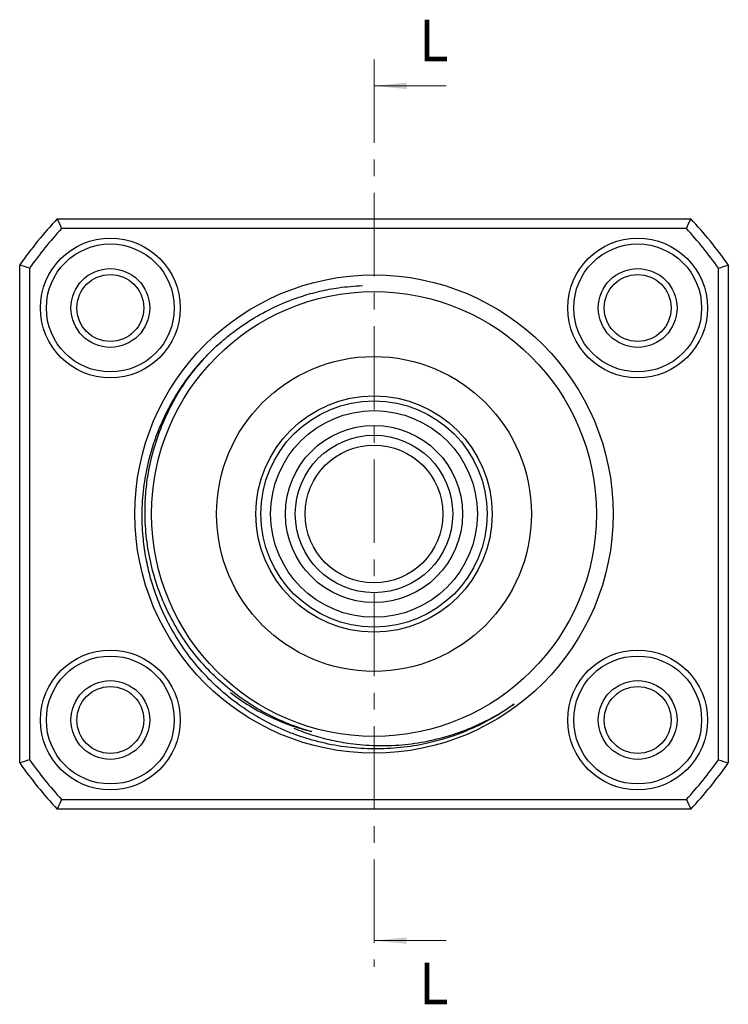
# Model space of a CAD drawing. Header units: millimetres. Extents: x 11 to 236, y 24 to 132.
# Tile 4 of 4: x 200 to 236, y 30 to 80. Entities that reach past the tile are written whole.
import ezdxf

# ---------------------------------------------------------------- set-up
doc = ezdxf.new("R2010")
doc.units = ezdxf.units.MM
doc.header["$LTSCALE"] = 0.666667
doc.linetypes.add('CENTER', pattern=[10.16, 6.35, -1.27, 1.27, -1.27])
doc.styles.add('SLDTEXTSTYLE0', font='GOTHIC.TTF', dxfattribs={"width": 0.913})

msp = doc.modelspace()

# ---------------------------------------------------------------- linework, layer by layer
at = {"color": 7, "linetype": 'CENTER', "lineweight": 18}
msp.add_line((218.1126, 78.2721), (218.1126, 32.182), dxfattribs=at)
at = {"color": 7, "linetype": 'Continuous', "lineweight": 18}
for p, q in [((221.7793, 76.9388), (218.1126, 76.9388)), ((221.7793, 33.5153), (218.1126, 33.5153))]:
    msp.add_line(p, q, dxfattribs=at)
at = {"color": 7, "linetype": 'Continuous', "lineweight": 25}
for p, q in [((202.0191, 70.189), (234.2061, 70.189)), ((233.9871, 69.689), (202.2381, 69.689)), ((200.1126, 42.5399), (200.1126, 67.8381)), ((200.6126, 67.679), (200.6126, 42.699)), ((235.6126, 42.699), (235.6126, 67.679)), ((236.1126, 67.8381), (236.1126, 42.5399)), ((202.2381, 40.689), (233.9871, 40.689)), ((234.2061, 40.189), (202.0191, 40.189))]:
    msp.add_line(p, q, dxfattribs=at)
for centre, radius in [((204.7164, 65.6553), 3.55), ((231.5088, 65.6553), 3.55), ((204.7164, 65.6553), 3.25), ((231.5088, 65.6553), 3.25), ((204.7164, 65.6553), 2), ((231.5088, 65.6553), 2), ((204.7164, 65.6553), 1.7), ((218.1126, 55.189), 12.15), ((231.5088, 65.6553), 1.7), ((218.1126, 55.189), 11.3), ((218.1126, 55.189), 8), ((218.1126, 55.189), 6), ((218.1126, 55.189), 5.75), ((218.1126, 55.189), 5.25), ((218.1126, 55.189), 4.5), ((218.1126, 55.189), 4), ((218.1126, 55.189), 3.5), ((204.7164, 44.7228), 3.55), ((231.5088, 44.7228), 3.55), ((204.7164, 44.7228), 3.25), ((231.5088, 44.7228), 3.25), ((204.7164, 44.7228), 2), ((231.5088, 44.7228), 2), ((204.7164, 44.7228), 1.7), ((231.5088, 44.7228), 1.7)]:
    msp.add_circle(centre, radius, dxfattribs=at)
for radius, start, end in [(22, 137.01411, 144.9032), (22, 35.0968, 42.98589), (21.5, 137.59098, 144.48402), (21.5, 35.51598, 42.40902), (22, 215.0968, 222.98589), (21.5, 215.51598, 222.40902), (21.5, 317.59098, 324.48402), (22, 317.01411, 324.9032)]:
    msp.add_arc((218.1126, 55.189), radius, start, end, dxfattribs=at)
for points in [[(202.0191, 70.189), (202.0917, 70.0223), (202.1646, 69.8556), (202.2381, 69.689)], [(233.9871, 69.689), (234.0606, 69.8556), (234.1335, 70.0223), (234.2061, 70.189)], [(200.6126, 67.679), (200.446, 67.7324), (200.2793, 67.7854), (200.1126, 67.8381)], [(235.6126, 67.679), (235.7792, 67.7324), (235.9459, 67.7854), (236.1126, 67.8381)], [(200.6126, 42.699), (200.446, 42.6457), (200.2793, 42.5926), (200.1126, 42.5399)], [(235.6126, 42.699), (235.7792, 42.6457), (235.9459, 42.5926), (236.1126, 42.5399)], [(202.2381, 40.689), (202.1646, 40.5225), (202.0917, 40.3558), (202.0191, 40.189)], [(233.9871, 40.689), (234.0606, 40.5225), (234.1335, 40.3558), (234.2061, 40.189)]]:
    msp.add_open_spline(points, degree=3, dxfattribs=at)
for points, knots in [([(225.2373, 45.533), (225.0068, 45.3728), (224.5458, 45.0525), (223.7299, 44.5861), (222.791, 44.1435), (221.7223, 43.7599), (220.5555, 43.4607), (219.2936, 43.2764), (217.9501, 43.231), (216.6097, 43.3348), (215.29, 43.592), (214.0072, 43.9938), (212.8831, 44.4889), (211.9173, 45.0346), (211.0031, 45.656), (210.0673, 46.4393), (209.1469, 47.4027), (208.3389, 48.4623), (207.658, 49.6078), (207.1083, 50.8214), (206.7324, 51.9794), (206.4983, 53.0537), (206.3535, 54.1419), (206.3134, 55.3555), (206.4173, 56.679), (206.6465, 57.8693), (206.9595, 58.9173), (207.3568, 59.9338), (207.906, 61.0091), (208.6334, 62.1111), (209.4058, 63.038), (210.1831, 63.8017), (211.0199, 64.4986), (212.018, 65.1743), (213.1852, 65.7872), (214.3065, 66.2249), (215.3524, 66.5142), (216.3868, 66.7187), (217.1151, 66.7668), (217.5207, 66.7935)], [0, 0, 0, 0, 0.0191301, 0.0382601, 0.0640066, 0.0898116, 0.1155582, 0.1460173, 0.1765736, 0.2070328, 0.2374919, 0.2680482, 0.2985074, 0.3210559, 0.3436041, 0.3737936, 0.4040795, 0.434269, 0.4644586, 0.4947444, 0.524934, 0.5472819, 0.5696299, 0.599711, 0.6298878, 0.6599672, 0.6821751, 0.704383, 0.734303, 0.7643184, 0.7942383, 0.8163867, 0.8385351, 0.8684102, 0.8983803, 0.9282535, 0.950285, 0.9723165, 1, 1, 1, 1]), ([(214.9554, 44.1309), (214.6657, 44.218), (214.0861, 44.3921), (213.1485, 44.7788), (212.1536, 45.2961), (211.1316, 45.9756), (210.224, 46.7273), (209.4331, 47.5311), (208.7029, 48.4253), (208.0269, 49.456), (207.4355, 50.6229), (206.977, 51.8483), (206.6624, 53.1183), (206.4904, 54.4151), (206.466, 55.6102), (206.5512, 56.6864), (206.7243, 57.7519), (207.0325, 58.9066), (207.5071, 60.1258), (208.1168, 61.2846), (208.8084, 62.323), (209.3474, 62.9271), (209.5954, 63.205)], [0, 0, 0, 0, 0.0381961, 0.0763922, 0.1279203, 0.1795956, 0.2311237, 0.2764776, 0.3218321, 0.3767435, 0.4318301, 0.4867416, 0.541653, 0.5967396, 0.6516511, 0.6922995, 0.732948, 0.7878523, 0.8429319, 0.8978398, 0.9529898, 1, 1, 1, 1]), ([(210.8231, 46.1115), (211.098, 45.9098), (211.7214, 45.4523), (212.7445, 44.9081), (213.8488, 44.4402), (214.5865, 44.234), (214.9554, 44.1309)], [0, 0, 0, 0, 0.2214957, 0.5023377, 0.7511688, 1, 1, 1, 1]), ([(214.0342, 44.3077), (214.3563, 44.1826), (214.981, 43.9399), (215.9449, 43.6892), (217.015, 43.4944), (218.2162, 43.3993), (219.5338, 43.4405), (220.7279, 43.6114), (221.7874, 43.8722), (222.7082, 44.1808), (223.5926, 44.5632), (224.4396, 45.0073), (224.9715, 45.3579), (225.2373, 45.533)], [0, 0, 0, 0, 0.0881625, 0.170989, 0.2538155, 0.3656907, 0.4779192, 0.5897943, 0.673006, 0.7562178, 0.8374301, 0.9187778, 1, 1, 1, 1])]:
    msp.add_open_spline(points, degree=3, knots=knots, dxfattribs=at)
at = {"color": 7, "linetype": 'Continuous', "lineweight": 18}
for points in [[(218.1126, 76.9388), (219.7793, 76.7721), (219.7793, 77.1054)], [(218.1126, 33.5153), (219.7793, 33.3486), (219.7793, 33.682)]]:
    msp.add_solid(points, dxfattribs=at)

# ---------------------------------------------------------------- texts
at = {"color": 7, "linetype": 'Continuous', "char_height": 2.1167, "attachment_point": 1, "style": 'SLDTEXTSTYLE0'}
for insert in [(220.4758, 80.3004), (220.4758, 32.3959)]:
    msp.add_mtext('L', dxfattribs=dict(at, insert=insert))

doc.saveas('drawing.dxf')
